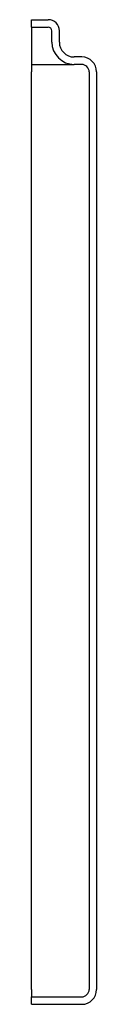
# Model space of a CAD drawing. Header units: millimetres. Extents: x 4175.243 to 4175.278, y 2276.308 to 2276.836.
import ezdxf

# ---------------------------------------------------------------- set-up
doc = ezdxf.new("R2010")
doc.units = ezdxf.units.MM
doc.layers.add('SANINDUSA', color=3, linetype='Continuous')

msp = doc.modelspace()

# ---------------------------------------------------------------- linework, layer by layer
at = {"layer": 'SANINDUSA'}
for p, q in [((4175.24335, 2276.83172), (4175.24335, 2276.83572)), ((4175.24335, 2276.83572), (4175.25235, 2276.83572)), ((4175.24335, 2276.83172), (4175.24335, 2276.82972)), ((4175.24335, 2276.83172), (4175.25235, 2276.83172)), ((4175.24335, 2276.83172), (4175.24335, 2276.82972)), ((4175.24335, 2276.82972), (4175.24335, 2276.82372)), ((4175.25435, 2276.82372), (4175.25435, 2276.82972)), ((4175.25835, 2276.82372), (4175.25835, 2276.82972)), ((4175.24335, 2276.82372), (4175.24335, 2276.81172)), ((4175.27035, 2276.81572), (4175.26635, 2276.81572)), ((4175.24335, 2276.81172), (4175.24835, 2276.81172)), ((4175.24335, 2276.81172), (4175.24335, 2276.80772)), ((4175.24835, 2276.81172), (4175.26635, 2276.81172)), ((4175.27035, 2276.81172), (4175.26635, 2276.81172)), ((4175.24335, 2276.31572), (4175.24335, 2276.80772)), ((4175.27435, 2276.80772), (4175.27435, 2276.31572)), ((4175.27835, 2276.80772), (4175.27835, 2276.31572)), ((4175.24335, 2276.31572), (4175.24335, 2276.31172)), ((4175.24335, 2276.31172), (4175.27035, 2276.31172)), ((4175.24335, 2276.30772), (4175.24335, 2276.31172)), ((4175.24335, 2276.30772), (4175.27035, 2276.30772))]:
    msp.add_line(p, q, dxfattribs=at)
for centre, radius, start, end in [((4175.25235, 2276.82972), 0.006, 0, 90), ((4175.25235, 2276.82972), 0.002, 0, 90), ((4175.26635, 2276.82372), 0.012, 180, 270), ((4175.26635, 2276.82372), 0.008, 180, 270), ((4175.27035, 2276.80772), 0.008, 0, 90), ((4175.27035, 2276.80772), 0.004, 0, 90), ((4175.27035, 2276.31572), 0.004, 270, 0), ((4175.27035, 2276.31572), 0.008, 270, 0)]:
    msp.add_arc(centre, radius, start, end, dxfattribs=at)

doc.saveas('drawing.dxf')
